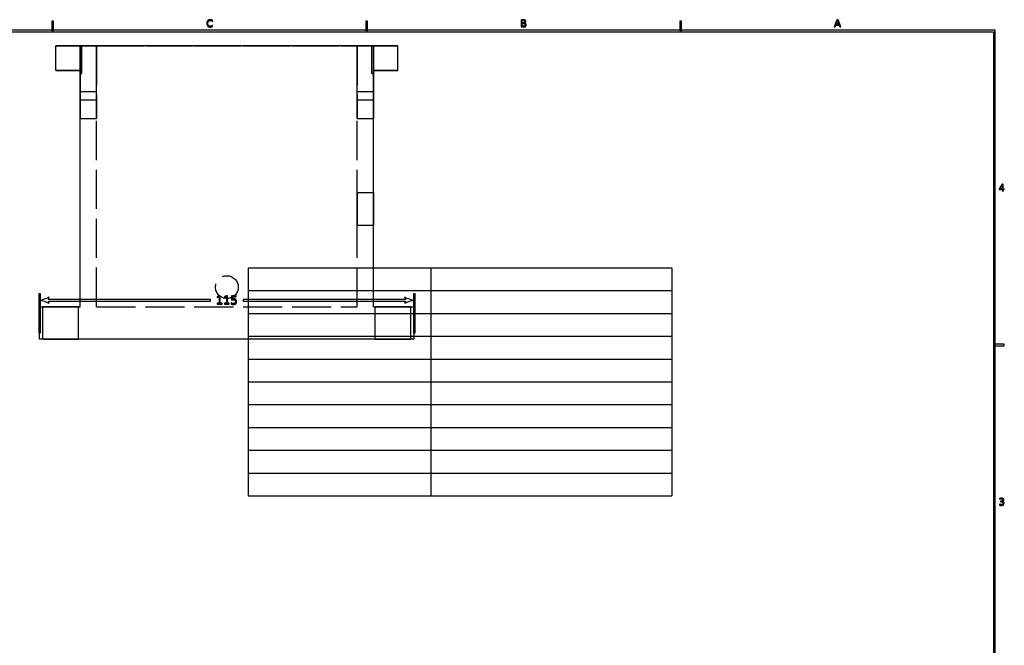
# Model space of a CAD drawing. Header units: millimetres. Extents: x -292 to 292, y -196 to 196.
# Tile 6 of 6: x -10 to 292, y 4 to 196. Entities that reach past the tile are written whole.
import ezdxf

# ---------------------------------------------------------------- set-up
doc = ezdxf.new("R2010")
doc.units = ezdxf.units.MM
doc.linetypes.add('ACAD_ISO02W100', pattern=[15, 12, -3])
doc.layers.add('不可见轮廓', color=7, linetype='ACAD_ISO02W100')
doc.layers.add('可见轮廓', color=7, linetype='Continuous')

msp = doc.modelspace()

# ---------------------------------------------------------------- linework, layer by layer
at = {"layer": '不可见轮廓'}
for p, q in [((0.95, 180.55), (0.95, 188.05)), ((0.95, 188.05), (105.95, 188.05)), ((0.95, 180.55), (0.95, 188.05)), ((0.95, 180.55), (0.95, 188.05)), ((0.95, 180.55), (0.95, 188.05)), ((0.95, 180.55), (0.95, 188.05)), ((0.95, 180.55), (0.95, 188.05)), ((0.95, 180.55), (0.95, 188.05)), ((0.95, 180.55), (0.95, 188.05)), ((0.95, 180.55), (0.95, 188.05)), ((8.45, 188.05), (13.45, 188.05)), ((8.45, 188.05), (13.45, 188.05)), ((8.45, 188.05), (13.45, 188.05)), ((8.45, 188.05), (13.45, 188.05)), ((8.45, 188.05), (13.45, 188.05)), ((8.45, 188.05), (13.45, 188.05)), ((8.45, 180.55), (8.45, 188.05)), ((8.45, 180.55), (8.45, 188.05)), ((8.95, 179.55), (8.95, 188.05)), ((8.95, 179.55), (8.95, 188.05)), ((8.95, 179.55), (8.95, 188.05)), ((13.45, 188.05), (93.45, 188.05)), ((13.45, 108.05), (13.45, 188.05)), ((13.45, 108.05), (13.45, 188.05)), ((13.45, 188.05), (93.45, 188.05)), ((93.45, 188.05), (98.45, 188.05)), ((93.45, 188.05), (98.45, 188.05)), ((93.45, 188.05), (98.45, 188.05)), ((93.45, 188.05), (98.45, 188.05)), ((93.45, 188.05), (98.45, 188.05)), ((93.45, 188.05), (98.45, 188.05)), ((93.45, 108.05), (93.45, 188.05)), ((93.45, 108.05), (93.45, 188.05)), ((97.95, 179.55), (97.95, 188.05)), ((97.95, 179.55), (97.95, 188.05)), ((97.95, 179.55), (97.95, 188.05)), ((98.45, 180.55), (98.45, 188.05)), ((98.45, 180.55), (98.45, 188.05)), ((105.95, 180.55), (105.95, 188.05)), ((105.95, 180.55), (105.95, 188.05)), ((105.95, 180.55), (105.95, 188.05)), ((105.95, 180.55), (105.95, 188.05)), ((105.95, 180.55), (105.95, 188.05)), ((105.95, 180.55), (105.95, 188.05)), ((105.95, 180.55), (105.95, 188.05)), ((105.95, 180.55), (105.95, 188.05)), ((105.95, 180.55), (105.95, 188.05)), ((0.95, 180.55), (8.45, 180.55)), ((8.45, 108.05), (8.45, 180.55)), ((8.45, 179.55), (8.45, 180.55)), ((8.45, 179.55), (8.45, 180.55)), ((8.45, 179.55), (8.45, 180.55)), ((8.45, 179.55), (8.45, 180.55)), ((8.45, 179.55), (8.45, 180.55)), ((8.45, 179.55), (8.45, 180.55)), ((98.45, 108.05), (98.45, 180.55)), ((98.45, 180.55), (105.95, 180.55)), ((98.45, 179.55), (98.45, 180.55)), ((98.45, 179.55), (98.45, 180.55)), ((98.45, 179.55), (98.45, 180.55)), ((98.45, 179.55), (98.45, 180.55)), ((98.45, 179.55), (98.45, 180.55)), ((98.45, 179.55), (98.45, 180.55)), ((8.45, 174.05), (13.45, 174.05)), ((93.45, 174.05), (98.45, 174.05)), ((8.45, 171.55), (13.45, 171.55)), ((93.45, 171.55), (98.45, 171.55)), ((8.45, 165.8), (13.45, 165.8)), ((93.45, 165.8), (98.45, 165.8)), ((93.45, 143.05), (98.45, 143.05)), ((93.45, 133.05), (98.45, 133.05)), ((-4.05, 98.05), (-4.05, 108.05)), ((-4.05, 108.05), (8.45, 108.05)), ((-3.05, 98.05), (-3.05, 108.05)), ((-3.05, 98.05), (-3.05, 108.05)), ((7.95, 98.05), (7.95, 108.05)), ((7.95, 98.05), (7.95, 108.05)), ((13.45, 108.05), (93.45, 108.05)), ((13.45, 108.05), (93.45, 108.05)), ((98.45, 108.05), (110.95, 108.05)), ((98.95, 98.05), (98.95, 108.05)), ((98.95, 98.05), (98.95, 108.05)), ((109.95, 98.05), (109.95, 108.05)), ((109.95, 98.05), (109.95, 108.05)), ((110.95, 98.05), (110.95, 108.05)), ((110.95, 98.05), (-4.05, 98.05))]:
    msp.add_line(p, q, dxfattribs=at)
msp.add_circle((53.45, 114.05), 3.5, dxfattribs=at)
msp.add_circle((53.45, 114.05), 3.5, dxfattribs=at)
for points, degree in [([(8.45, 188.05), (8.1, 188.05), (7.67, 188.05), (7.16, 188.05), (6.6, 188.05), (5.99, 188.05), (5.36, 188.05), (4.7, 188.05), (4.05, 188.05), (3.41, 188.05), (2.8, 188.05), (2.24, 188.05), (1.74, 188.05), (1.31, 188.05), (0.95, 188.05)], 1), ([(0.95, 188.05), (1.4, 188.05), (1.96, 188.05), (2.62, 188.05), (3.35, 188.05), (4.14, 188.05), (4.94, 188.05), (5.73, 188.05), (6.49, 188.05), (7.19, 188.05), (7.79, 188.05), (8.29, 188.05), (8.65, 188.05), (8.88, 188.05), (8.95, 188.05)], 1), ([(8.95, 188.05), (8.88, 188.05), (8.65, 188.05), (8.29, 188.05), (7.79, 188.05), (7.19, 188.05), (6.49, 188.05), (5.73, 188.05), (4.94, 188.05), (4.14, 188.05), (3.35, 188.05), (2.62, 188.05), (1.96, 188.05), (1.4, 188.05), (0.95, 188.05)], 1), ([(0.95, 188.05), (1.4, 188.05), (1.96, 188.05), (2.62, 188.05), (3.35, 188.05), (4.14, 188.05), (4.94, 188.05), (5.73, 188.05), (6.49, 188.05), (7.19, 188.05), (7.79, 188.05), (8.29, 188.05), (8.65, 188.05), (8.88, 188.05), (8.95, 188.05)], 1), ([(8.95, 188.05), (8.88, 188.05), (8.65, 188.05), (8.29, 188.05), (7.79, 188.05), (7.19, 188.05), (6.49, 188.05), (5.73, 188.05), (4.94, 188.05), (4.14, 188.05), (3.35, 188.05), (2.62, 188.05), (1.96, 188.05), (1.4, 188.05), (0.95, 188.05)], 1), ([(0.95, 188.05), (1.4, 188.05), (1.96, 188.05), (2.62, 188.05), (3.35, 188.05), (4.14, 188.05), (4.94, 188.05), (5.73, 188.05), (6.49, 188.05), (7.19, 188.05), (7.79, 188.05), (8.29, 188.05), (8.65, 188.05), (8.88, 188.05), (8.95, 188.05)], 1), ([(8.95, 188.05), (8.88, 188.05), (8.65, 188.05), (8.29, 188.05), (7.79, 188.05), (7.19, 188.05), (6.49, 188.05), (5.73, 188.05), (4.94, 188.05), (4.14, 188.05), (3.35, 188.05), (2.62, 188.05), (1.96, 188.05), (1.4, 188.05), (0.95, 188.05)], 1), ([(8.45, 188.05), (8.1, 188.05), (7.67, 188.05), (7.16, 188.05), (6.6, 188.05), (5.99, 188.05), (5.36, 188.05), (4.7, 188.05), (4.05, 188.05), (3.41, 188.05), (2.8, 188.05), (2.24, 188.05), (1.74, 188.05), (1.31, 188.05), (0.95, 188.05)], 1), ([(8.45, 188.05), (8.45, 185.5), (8.45, 182.95), (8.45, 180.55)], 3), ([(8.45, 180.55), (8.45, 182.95), (8.45, 185.5), (8.45, 188.05)], 3), ([(13.45, 188.05), (13.45, 185.56), (13.45, 183.1), (13.45, 180.7), (13.45, 178.4), (13.45, 176.21), (13.45, 174.18), (13.45, 172.32), (13.45, 170.66), (13.45, 169.21), (13.45, 168), (13.45, 167.05), (13.45, 166.36), (13.45, 165.94), (13.45, 165.8)], 1), ([(13.45, 165.8), (13.45, 165.94), (13.45, 166.36), (13.45, 167.05), (13.45, 168), (13.45, 169.21), (13.45, 170.66), (13.45, 172.32), (13.45, 174.18), (13.45, 176.21), (13.45, 178.4), (13.45, 180.7), (13.45, 183.1), (13.45, 185.56), (13.45, 188.05)], 1), ([(13.45, 188.05), (13.45, 186.2), (13.45, 184.38), (13.45, 182.6), (13.45, 180.89), (13.45, 179.27), (13.45, 177.76), (13.45, 176.38), (13.45, 175.15), (13.45, 174.08), (13.45, 173.19), (13.45, 172.48), (13.45, 171.96), (13.45, 171.65), (13.45, 171.55)], 1), ([(13.45, 171.55), (13.45, 171.65), (13.45, 171.96), (13.45, 172.48), (13.45, 173.19), (13.45, 174.08), (13.45, 175.15), (13.45, 176.38), (13.45, 177.76), (13.45, 179.27), (13.45, 180.89), (13.45, 182.6), (13.45, 184.38), (13.45, 186.2), (13.45, 188.05)], 1), ([(13.45, 188.05), (13.45, 186.48), (13.45, 184.94), (13.45, 183.43), (13.45, 181.98), (13.45, 180.6), (13.45, 179.32), (13.45, 178.15), (13.45, 177.11), (13.45, 176.2), (13.45, 175.44), (13.45, 174.84), (13.45, 174.4), (13.45, 174.14), (13.45, 174.05)], 1), ([(13.45, 174.05), (13.45, 174.14), (13.45, 174.4), (13.45, 174.84), (13.45, 175.44), (13.45, 176.2), (13.45, 177.11), (13.45, 178.15), (13.45, 179.32), (13.45, 180.6), (13.45, 181.98), (13.45, 183.43), (13.45, 184.94), (13.45, 186.48), (13.45, 188.05)], 1), ([(93.45, 188.05), (93.45, 186.48), (93.45, 184.94), (93.45, 183.43), (93.45, 181.98), (93.45, 180.6), (93.45, 179.32), (93.45, 178.15), (93.45, 177.11), (93.45, 176.2), (93.45, 175.44), (93.45, 174.84), (93.45, 174.4), (93.45, 174.14), (93.45, 174.05)], 1), ([(93.45, 174.05), (93.45, 174.14), (93.45, 174.4), (93.45, 174.84), (93.45, 175.44), (93.45, 176.2), (93.45, 177.11), (93.45, 178.15), (93.45, 179.32), (93.45, 180.6), (93.45, 181.98), (93.45, 183.43), (93.45, 184.94), (93.45, 186.48), (93.45, 188.05)], 1), ([(93.45, 188.05), (93.45, 185.56), (93.45, 183.1), (93.45, 180.7), (93.45, 178.4), (93.45, 176.21), (93.45, 174.18), (93.45, 172.32), (93.45, 170.66), (93.45, 169.21), (93.45, 168), (93.45, 167.05), (93.45, 166.36), (93.45, 165.94), (93.45, 165.8)], 1), ([(93.45, 165.8), (93.45, 165.94), (93.45, 166.36), (93.45, 167.05), (93.45, 168), (93.45, 169.21), (93.45, 170.66), (93.45, 172.32), (93.45, 174.18), (93.45, 176.21), (93.45, 178.4), (93.45, 180.7), (93.45, 183.1), (93.45, 185.56), (93.45, 188.05)], 1), ([(93.45, 188.05), (93.45, 186.2), (93.45, 184.38), (93.45, 182.6), (93.45, 180.89), (93.45, 179.27), (93.45, 177.76), (93.45, 176.38), (93.45, 175.15), (93.45, 174.08), (93.45, 173.19), (93.45, 172.48), (93.45, 171.96), (93.45, 171.65), (93.45, 171.55)], 1), ([(93.45, 171.55), (93.45, 171.65), (93.45, 171.96), (93.45, 172.48), (93.45, 173.19), (93.45, 174.08), (93.45, 175.15), (93.45, 176.38), (93.45, 177.76), (93.45, 179.27), (93.45, 180.89), (93.45, 182.6), (93.45, 184.38), (93.45, 186.2), (93.45, 188.05)], 1), ([(105.95, 188.05), (105.51, 188.05), (104.95, 188.05), (104.29, 188.05), (103.55, 188.05), (102.77, 188.05), (101.97, 188.05), (101.17, 188.05), (100.41, 188.05), (99.72, 188.05), (99.12, 188.05), (98.62, 188.05), (98.25, 188.05), (98.03, 188.05), (97.95, 188.05)], 1), ([(97.95, 188.05), (98.03, 188.05), (98.25, 188.05), (98.62, 188.05), (99.12, 188.05), (99.72, 188.05), (100.41, 188.05), (101.17, 188.05), (101.97, 188.05), (102.77, 188.05), (103.55, 188.05), (104.29, 188.05), (104.95, 188.05), (105.51, 188.05), (105.95, 188.05)], 1), ([(105.95, 188.05), (105.51, 188.05), (104.95, 188.05), (104.29, 188.05), (103.55, 188.05), (102.77, 188.05), (101.97, 188.05), (101.17, 188.05), (100.41, 188.05), (99.72, 188.05), (99.12, 188.05), (98.62, 188.05), (98.25, 188.05), (98.03, 188.05), (97.95, 188.05)], 1), ([(97.95, 188.05), (98.03, 188.05), (98.25, 188.05), (98.62, 188.05), (99.12, 188.05), (99.72, 188.05), (100.41, 188.05), (101.17, 188.05), (101.97, 188.05), (102.77, 188.05), (103.55, 188.05), (104.29, 188.05), (104.95, 188.05), (105.51, 188.05), (105.95, 188.05)], 1), ([(105.95, 188.05), (105.51, 188.05), (104.95, 188.05), (104.29, 188.05), (103.55, 188.05), (102.77, 188.05), (101.97, 188.05), (101.17, 188.05), (100.41, 188.05), (99.72, 188.05), (99.12, 188.05), (98.62, 188.05), (98.25, 188.05), (98.03, 188.05), (97.95, 188.05)], 1), ([(97.95, 188.05), (98.03, 188.05), (98.25, 188.05), (98.62, 188.05), (99.12, 188.05), (99.72, 188.05), (100.41, 188.05), (101.17, 188.05), (101.97, 188.05), (102.77, 188.05), (103.55, 188.05), (104.29, 188.05), (104.95, 188.05), (105.51, 188.05), (105.95, 188.05)], 1), ([(105.95, 188.05), (105.6, 188.05), (105.17, 188.05), (104.66, 188.05), (104.1, 188.05), (103.49, 188.05), (102.86, 188.05), (102.2, 188.05), (101.55, 188.05), (100.91, 188.05), (100.3, 188.05), (99.74, 188.05), (99.24, 188.05), (98.81, 188.05), (98.45, 188.05)], 1), ([(98.45, 188.05), (98.45, 185.5), (98.45, 182.95), (98.45, 180.55)], 3), ([(98.45, 180.55), (98.45, 182.95), (98.45, 185.5), (98.45, 188.05)], 3), ([(105.95, 188.05), (105.6, 188.05), (105.17, 188.05), (104.66, 188.05), (104.1, 188.05), (103.49, 188.05), (102.86, 188.05), (102.2, 188.05), (101.55, 188.05), (100.91, 188.05), (100.3, 188.05), (99.74, 188.05), (99.24, 188.05), (98.81, 188.05), (98.45, 188.05)], 1), ([(8.45, 180.55), (8.1, 180.55), (7.67, 180.55), (7.16, 180.55), (6.6, 180.55), (5.99, 180.55), (5.36, 180.55), (4.7, 180.55), (4.05, 180.55), (3.41, 180.55), (2.8, 180.55), (2.24, 180.55), (1.74, 180.55), (1.31, 180.55), (0.95, 180.55)], 1), ([(0.95, 180.55), (1.31, 180.55), (1.74, 180.55), (2.24, 180.55), (2.8, 180.55), (3.41, 180.55), (4.05, 180.55), (4.7, 180.55), (5.36, 180.55), (5.99, 180.55), (6.6, 180.55), (7.16, 180.55), (7.67, 180.55), (8.1, 180.55), (8.45, 180.55)], 1), ([(8.45, 180.55), (8.1, 180.55), (7.67, 180.55), (7.16, 180.55), (6.6, 180.55), (5.99, 180.55), (5.36, 180.55), (4.7, 180.55), (4.05, 180.55), (3.41, 180.55), (2.8, 180.55), (2.24, 180.55), (1.74, 180.55), (1.31, 180.55), (0.95, 180.55)], 1), ([(0.95, 180.55), (1.31, 180.55), (1.74, 180.55), (2.24, 180.55), (2.8, 180.55), (3.41, 180.55), (4.05, 180.55), (4.7, 180.55), (5.36, 180.55), (5.99, 180.55), (6.6, 180.55), (7.16, 180.55), (7.67, 180.55), (8.1, 180.55), (8.45, 180.55)], 1), ([(8.45, 180.55), (8.1, 180.55), (7.67, 180.55), (7.16, 180.55), (6.6, 180.55), (5.99, 180.55), (5.36, 180.55), (4.7, 180.55), (4.05, 180.55), (3.41, 180.55), (2.8, 180.55), (2.24, 180.55), (1.74, 180.55), (1.31, 180.55), (0.95, 180.55)], 1), ([(0.95, 180.55), (1.31, 180.55), (1.74, 180.55), (2.24, 180.55), (2.8, 180.55), (3.41, 180.55), (4.05, 180.55), (4.7, 180.55), (5.36, 180.55), (5.99, 180.55), (6.6, 180.55), (7.16, 180.55), (7.67, 180.55), (8.1, 180.55), (8.45, 180.55)], 1), ([(8.45, 180.55), (8.1, 180.55), (7.67, 180.55), (7.16, 180.55), (6.6, 180.55), (5.99, 180.55), (5.36, 180.55), (4.7, 180.55), (4.05, 180.55), (3.41, 180.55), (2.8, 180.55), (2.24, 180.55), (1.74, 180.55), (1.31, 180.55), (0.95, 180.55)], 1), ([(8.45, 180.55), (8.1, 180.55), (7.67, 180.55), (7.16, 180.55), (6.6, 180.55), (5.99, 180.55), (5.36, 180.55), (4.7, 180.55), (4.05, 180.55), (3.41, 180.55), (2.8, 180.55), (2.24, 180.55), (1.74, 180.55), (1.31, 180.55), (0.95, 180.55)], 1), ([(8.45, 180.55), (8.45, 180.05), (8.45, 179.55)], 2), ([(8.45, 165.8), (8.45, 165.89), (8.45, 166.14), (8.45, 166.57), (8.45, 167.15), (8.45, 167.9), (8.45, 168.81), (8.45, 169.86), (8.45, 171.05), (8.45, 172.37), (8.45, 173.81), (8.45, 175.36), (8.45, 177.01), (8.45, 178.75), (8.45, 180.55)], 1), ([(8.45, 180.55), (8.45, 179.42), (8.45, 178.35), (8.45, 177.33), (8.45, 176.38), (8.45, 175.5), (8.45, 174.7), (8.45, 173.98), (8.45, 173.35), (8.45, 172.81), (8.45, 172.36), (8.45, 172.01), (8.45, 171.75), (8.45, 171.6), (8.45, 171.55)], 1), ([(8.45, 171.55), (8.45, 171.6), (8.45, 171.75), (8.45, 172.01), (8.45, 172.36), (8.45, 172.81), (8.45, 173.35), (8.45, 173.98), (8.45, 174.7), (8.45, 175.5), (8.45, 176.38), (8.45, 177.33), (8.45, 178.35), (8.45, 179.42), (8.45, 180.55)], 1), ([(8.45, 180.55), (8.45, 179.72), (8.45, 178.94), (8.45, 178.2), (8.45, 177.51), (8.45, 176.88), (8.45, 176.3), (8.45, 175.78), (8.45, 175.33), (8.45, 174.94), (8.45, 174.62), (8.45, 174.37), (8.45, 174.2), (8.45, 174.09), (8.45, 174.05)], 1), ([(8.45, 174.05), (8.45, 174.09), (8.45, 174.2), (8.45, 174.37), (8.45, 174.62), (8.45, 174.94), (8.45, 175.33), (8.45, 175.78), (8.45, 176.3), (8.45, 176.88), (8.45, 177.51), (8.45, 178.2), (8.45, 178.94), (8.45, 179.72), (8.45, 180.55)], 1), ([(8.45, 179.55), (8.78, 179.55), (8.95, 179.55), (8.95, 179.55)], 3), ([(8.95, 179.55), (8.95, 179.55), (8.78, 179.55), (8.45, 179.55)], 3), ([(8.45, 179.55), (8.78, 179.55), (8.95, 179.55), (8.95, 179.55)], 3), ([(8.95, 179.55), (8.95, 179.55), (8.78, 179.55), (8.45, 179.55)], 3), ([(8.45, 179.55), (8.78, 179.55), (8.95, 179.55), (8.95, 179.55)], 3), ([(8.95, 179.55), (8.95, 179.55), (8.78, 179.55), (8.45, 179.55)], 3), ([(98.45, 179.55), (98.13, 179.55), (97.95, 179.55), (97.95, 179.55)], 3), ([(97.95, 179.55), (97.95, 179.55), (98.13, 179.55), (98.45, 179.55)], 3), ([(98.45, 179.55), (98.13, 179.55), (97.95, 179.55), (97.95, 179.55)], 3), ([(97.95, 179.55), (97.95, 179.55), (98.13, 179.55), (98.45, 179.55)], 3), ([(98.45, 179.55), (98.13, 179.55), (97.95, 179.55), (97.95, 179.55)], 3), ([(97.95, 179.55), (97.95, 179.55), (98.13, 179.55), (98.45, 179.55)], 3), ([(98.45, 180.55), (98.45, 179.72), (98.45, 178.94), (98.45, 178.2), (98.45, 177.51), (98.45, 176.88), (98.45, 176.3), (98.45, 175.78), (98.45, 175.33), (98.45, 174.94), (98.45, 174.62), (98.45, 174.37), (98.45, 174.2), (98.45, 174.09), (98.45, 174.05)], 1), ([(98.45, 174.05), (98.45, 174.09), (98.45, 174.2), (98.45, 174.37), (98.45, 174.62), (98.45, 174.94), (98.45, 175.33), (98.45, 175.78), (98.45, 176.3), (98.45, 176.88), (98.45, 177.51), (98.45, 178.2), (98.45, 178.94), (98.45, 179.72), (98.45, 180.55)], 1), ([(98.45, 180.55), (98.45, 180.05), (98.45, 179.55)], 2), ([(98.45, 165.8), (98.45, 165.89), (98.45, 166.14), (98.45, 166.57), (98.45, 167.15), (98.45, 167.9), (98.45, 168.81), (98.45, 169.86), (98.45, 171.05), (98.45, 172.37), (98.45, 173.81), (98.45, 175.36), (98.45, 177.01), (98.45, 178.75), (98.45, 180.55)], 1), ([(98.45, 180.55), (98.45, 179.42), (98.45, 178.35), (98.45, 177.33), (98.45, 176.38), (98.45, 175.5), (98.45, 174.7), (98.45, 173.98), (98.45, 173.35), (98.45, 172.81), (98.45, 172.36), (98.45, 172.01), (98.45, 171.75), (98.45, 171.6), (98.45, 171.55)], 1), ([(98.45, 171.55), (98.45, 171.6), (98.45, 171.75), (98.45, 172.01), (98.45, 172.36), (98.45, 172.81), (98.45, 173.35), (98.45, 173.98), (98.45, 174.7), (98.45, 175.5), (98.45, 176.38), (98.45, 177.33), (98.45, 178.35), (98.45, 179.42), (98.45, 180.55)], 1), ([(105.95, 180.55), (105.6, 180.55), (105.17, 180.55), (104.66, 180.55), (104.1, 180.55), (103.49, 180.55), (102.86, 180.55), (102.2, 180.55), (101.55, 180.55), (100.91, 180.55), (100.3, 180.55), (99.74, 180.55), (99.24, 180.55), (98.81, 180.55), (98.45, 180.55)], 1), ([(98.45, 180.55), (98.81, 180.55), (99.24, 180.55), (99.74, 180.55), (100.3, 180.55), (100.91, 180.55), (101.55, 180.55), (102.2, 180.55), (102.86, 180.55), (103.49, 180.55), (104.1, 180.55), (104.66, 180.55), (105.17, 180.55), (105.6, 180.55), (105.95, 180.55)], 1), ([(105.95, 180.55), (105.6, 180.55), (105.17, 180.55), (104.66, 180.55), (104.1, 180.55), (103.49, 180.55), (102.86, 180.55), (102.2, 180.55), (101.55, 180.55), (100.91, 180.55), (100.3, 180.55), (99.74, 180.55), (99.24, 180.55), (98.81, 180.55), (98.45, 180.55)], 1), ([(105.95, 180.55), (105.6, 180.55), (105.17, 180.55), (104.66, 180.55), (104.1, 180.55), (103.49, 180.55), (102.86, 180.55), (102.2, 180.55), (101.55, 180.55), (100.91, 180.55), (100.3, 180.55), (99.74, 180.55), (99.24, 180.55), (98.81, 180.55), (98.45, 180.55)], 1), ([(98.45, 180.55), (98.81, 180.55), (99.24, 180.55), (99.74, 180.55), (100.3, 180.55), (100.91, 180.55), (101.55, 180.55), (102.2, 180.55), (102.86, 180.55), (103.49, 180.55), (104.1, 180.55), (104.66, 180.55), (105.17, 180.55), (105.6, 180.55), (105.95, 180.55)], 1), ([(98.45, 180.55), (98.81, 180.55), (99.24, 180.55), (99.74, 180.55), (100.3, 180.55), (100.91, 180.55), (101.55, 180.55), (102.2, 180.55), (102.86, 180.55), (103.49, 180.55), (104.1, 180.55), (104.66, 180.55), (105.17, 180.55), (105.6, 180.55), (105.95, 180.55)], 1), ([(98.45, 180.55), (98.81, 180.55), (99.24, 180.55), (99.74, 180.55), (100.3, 180.55), (100.91, 180.55), (101.55, 180.55), (102.2, 180.55), (102.86, 180.55), (103.49, 180.55), (104.1, 180.55), (104.66, 180.55), (105.17, 180.55), (105.6, 180.55), (105.95, 180.55)], 1), ([(105.95, 180.55), (105.6, 180.55), (105.17, 180.55), (104.66, 180.55), (104.1, 180.55), (103.49, 180.55), (102.86, 180.55), (102.2, 180.55), (101.55, 180.55), (100.91, 180.55), (100.3, 180.55), (99.74, 180.55), (99.24, 180.55), (98.81, 180.55), (98.45, 180.55)], 1), ([(93.45, 133.05), (93.45, 133.18), (93.45, 133.55), (93.45, 134.14), (93.45, 134.93), (93.45, 135.88), (93.45, 136.94), (93.45, 138.05), (93.45, 139.16), (93.45, 140.22), (93.45, 141.17), (93.45, 141.96), (93.45, 142.56), (93.45, 142.93), (93.45, 143.05)], 1), ([(98.45, 133.05), (98.45, 133.18), (98.45, 133.55), (98.45, 134.14), (98.45, 134.93), (98.45, 135.88), (98.45, 136.94), (98.45, 138.05), (98.45, 139.16), (98.45, 140.22), (98.45, 141.17), (98.45, 141.96), (98.45, 142.56), (98.45, 142.93), (98.45, 143.05)], 1), ([(93.45, 138.05), (93.45, 137.49), (93.45, 136.94), (93.45, 136.4), (93.45, 135.88), (93.45, 135.39), (93.45, 134.93), (93.45, 134.52), (93.45, 134.14), (93.45, 133.82), (93.45, 133.55), (93.45, 133.33), (93.45, 133.18), (93.45, 133.08), (93.45, 133.05)], 1), ([(98.45, 138.05), (98.45, 137.49), (98.45, 136.94), (98.45, 136.4), (98.45, 135.88), (98.45, 135.39), (98.45, 134.93), (98.45, 134.52), (98.45, 134.14), (98.45, 133.82), (98.45, 133.55), (98.45, 133.33), (98.45, 133.18), (98.45, 133.08), (98.45, 133.05)], 1), ([(7.95, 108.05), (7.82, 108.05), (7.41, 108.05), (6.75, 108.05), (5.88, 108.05), (4.84, 108.05), (3.68, 108.05), (2.45, 108.05), (1.23, 108.05), (0.07, 108.05), (-0.98, 108.05), (-1.85, 108.05), (-2.5, 108.05), (-2.91, 108.05), (-3.05, 108.05)], 1), ([(7.95, 108.05), (7.82, 108.05), (7.41, 108.05), (6.75, 108.05), (5.88, 108.05), (4.84, 108.05), (3.68, 108.05), (2.45, 108.05), (1.23, 108.05), (0.07, 108.05), (-0.98, 108.05), (-1.85, 108.05), (-2.5, 108.05), (-2.91, 108.05), (-3.05, 108.05)], 1), ([(2.45, 108.05), (3.07, 108.05), (3.68, 108.05), (4.27, 108.05), (4.84, 108.05), (5.38, 108.05), (5.88, 108.05), (6.34, 108.05), (6.75, 108.05), (7.11, 108.05), (7.41, 108.05), (7.64, 108.05), (7.82, 108.05), (7.92, 108.05), (7.95, 108.05)], 1), ([(2.45, 108.05), (3.07, 108.05), (3.68, 108.05), (4.27, 108.05), (4.84, 108.05), (5.38, 108.05), (5.88, 108.05), (6.34, 108.05), (6.75, 108.05), (7.11, 108.05), (7.41, 108.05), (7.64, 108.05), (7.82, 108.05), (7.92, 108.05), (7.95, 108.05)], 1), ([(109.95, 108.05), (109.82, 108.05), (109.41, 108.05), (108.75, 108.05), (107.88, 108.05), (106.84, 108.05), (105.68, 108.05), (104.45, 108.05), (103.23, 108.05), (102.07, 108.05), (101.02, 108.05), (100.15, 108.05), (99.5, 108.05), (99.09, 108.05), (98.95, 108.05)], 1), ([(109.95, 108.05), (109.82, 108.05), (109.41, 108.05), (108.75, 108.05), (107.88, 108.05), (106.84, 108.05), (105.68, 108.05), (104.45, 108.05), (103.23, 108.05), (102.07, 108.05), (101.02, 108.05), (100.15, 108.05), (99.5, 108.05), (99.09, 108.05), (98.95, 108.05)], 1), ([(104.45, 108.05), (105.07, 108.05), (105.68, 108.05), (106.27, 108.05), (106.84, 108.05), (107.38, 108.05), (107.88, 108.05), (108.34, 108.05), (108.75, 108.05), (109.11, 108.05), (109.41, 108.05), (109.64, 108.05), (109.82, 108.05), (109.92, 108.05), (109.95, 108.05)], 1), ([(104.45, 108.05), (105.07, 108.05), (105.68, 108.05), (106.27, 108.05), (106.84, 108.05), (107.38, 108.05), (107.88, 108.05), (108.34, 108.05), (108.75, 108.05), (109.11, 108.05), (109.41, 108.05), (109.64, 108.05), (109.82, 108.05), (109.92, 108.05), (109.95, 108.05)], 1), ([(7.95, 98.05), (7.82, 98.05), (7.41, 98.05), (6.75, 98.05), (5.88, 98.05), (4.84, 98.05), (3.68, 98.05), (2.45, 98.05), (1.23, 98.05), (0.07, 98.05), (-0.98, 98.05), (-1.85, 98.05), (-2.5, 98.05), (-2.91, 98.05), (-3.05, 98.05)], 1), ([(7.95, 98.05), (7.82, 98.05), (7.41, 98.05), (6.75, 98.05), (5.88, 98.05), (4.84, 98.05), (3.68, 98.05), (2.45, 98.05), (1.23, 98.05), (0.07, 98.05), (-0.98, 98.05), (-1.85, 98.05), (-2.5, 98.05), (-2.91, 98.05), (-3.05, 98.05)], 1), ([(2.45, 98.05), (3.07, 98.05), (3.68, 98.05), (4.27, 98.05), (4.84, 98.05), (5.38, 98.05), (5.88, 98.05), (6.34, 98.05), (6.75, 98.05), (7.11, 98.05), (7.41, 98.05), (7.64, 98.05), (7.82, 98.05), (7.92, 98.05), (7.95, 98.05)], 1), ([(2.45, 98.05), (3.07, 98.05), (3.68, 98.05), (4.27, 98.05), (4.84, 98.05), (5.38, 98.05), (5.88, 98.05), (6.34, 98.05), (6.75, 98.05), (7.11, 98.05), (7.41, 98.05), (7.64, 98.05), (7.82, 98.05), (7.92, 98.05), (7.95, 98.05)], 1), ([(109.95, 98.05), (109.82, 98.05), (109.41, 98.05), (108.75, 98.05), (107.88, 98.05), (106.84, 98.05), (105.68, 98.05), (104.45, 98.05), (103.23, 98.05), (102.07, 98.05), (101.02, 98.05), (100.15, 98.05), (99.5, 98.05), (99.09, 98.05), (98.95, 98.05)], 1), ([(109.95, 98.05), (109.82, 98.05), (109.41, 98.05), (108.75, 98.05), (107.88, 98.05), (106.84, 98.05), (105.68, 98.05), (104.45, 98.05), (103.23, 98.05), (102.07, 98.05), (101.02, 98.05), (100.15, 98.05), (99.5, 98.05), (99.09, 98.05), (98.95, 98.05)], 1), ([(104.45, 98.05), (105.07, 98.05), (105.68, 98.05), (106.27, 98.05), (106.84, 98.05), (107.38, 98.05), (107.88, 98.05), (108.34, 98.05), (108.75, 98.05), (109.11, 98.05), (109.41, 98.05), (109.64, 98.05), (109.82, 98.05), (109.92, 98.05), (109.95, 98.05)], 1), ([(104.45, 98.05), (105.07, 98.05), (105.68, 98.05), (106.27, 98.05), (106.84, 98.05), (107.38, 98.05), (107.88, 98.05), (108.34, 98.05), (108.75, 98.05), (109.11, 98.05), (109.41, 98.05), (109.64, 98.05), (109.82, 98.05), (109.92, 98.05), (109.95, 98.05)], 1)]:
    msp.add_open_spline(points, degree=degree, dxfattribs=at)
for points, degree, knots in [([(8.45, 188.05), (8.45, 186.75), (8.45, 185.46), (8.45, 184.19), (8.45, 183.65), (8.45, 183.12), (8.45, 182.59), (8.45, 182.25), (8.45, 181.9), (8.45, 181.56), (8.45, 181.22), (8.45, 180.88), (8.45, 180.55)], 3, [0, 0, 0, 0, 0.2359309, 0.2359309, 0.2359309, 0.3370442, 0.3370442, 0.3370442, 0.404453, 0.404453, 0.404453, 0.4718618, 0.4718618, 0.4718618, 0.4718618]), ([(8.45, 180.55), (8.45, 180.88), (8.45, 181.22), (8.45, 181.56), (8.45, 181.9), (8.45, 182.25), (8.45, 182.59), (8.45, 183.12), (8.45, 183.65), (8.45, 184.19), (8.45, 185.46), (8.45, 186.75), (8.45, 188.05)], 3, [0, 0, 0, 0, 0.142857, 0.142857, 0.142857, 0.285714, 0.285714, 0.285714, 0.5, 0.5, 0.5, 1, 1, 1, 1]), ([(8.45, 188.05), (8.45, 186.73), (8.45, 185.41), (8.45, 184.15), (8.45, 183.79), (8.45, 183.43), (8.45, 183.07), (8.45, 182.9), (8.45, 182.72), (8.45, 182.55), (8.45, 182.38), (8.45, 182.21), (8.45, 182.03), (8.45, 181.87), (8.45, 181.7), (8.45, 181.53), (8.45, 181.36), (8.45, 181.2), (8.45, 181.03), (8.45, 180.87), (8.45, 180.71), (8.45, 180.55)], 3, [0, 0, 0, 0, 0.2826767, 0.2826767, 0.2826767, 0.3634415, 0.3634415, 0.3634415, 0.4038239, 0.4038239, 0.4038239, 0.4442063, 0.4442063, 0.4442063, 0.4845887, 0.4845887, 0.4845887, 0.524971, 0.524971, 0.524971, 0.5653534, 0.5653534, 0.5653534, 0.5653534]), ([(8.45, 180.55), (8.45, 180.71), (8.45, 180.87), (8.45, 181.03), (8.45, 181.2), (8.45, 181.36), (8.45, 181.53), (8.45, 181.7), (8.45, 181.87), (8.45, 182.03), (8.45, 182.21), (8.45, 182.38), (8.45, 182.55), (8.45, 182.72), (8.45, 182.9), (8.45, 183.07), (8.45, 183.25), (8.45, 183.43), (8.45, 183.61), (8.45, 183.79), (8.45, 183.97), (8.45, 184.15), (8.45, 185.41), (8.45, 186.73), (8.45, 188.05)], 3, [0, 0, 0, 0, 0.071429, 0.071429, 0.071429, 0.142857, 0.142857, 0.142857, 0.214286, 0.214286, 0.214286, 0.285714, 0.285714, 0.285714, 0.357143, 0.357143, 0.357143, 0.428571, 0.428571, 0.428571, 0.5, 0.5, 0.5, 1, 1, 1, 1]), ([(98.45, 188.05), (98.45, 186.73), (98.45, 185.41), (98.45, 184.15), (98.45, 183.79), (98.45, 183.43), (98.45, 183.07), (98.45, 182.9), (98.45, 182.72), (98.45, 182.55), (98.45, 182.38), (98.45, 182.21), (98.45, 182.03), (98.45, 181.87), (98.45, 181.7), (98.45, 181.53), (98.45, 181.36), (98.45, 181.2), (98.45, 181.03), (98.45, 180.87), (98.45, 180.71), (98.45, 180.55)], 3, [0, 0, 0, 0, 0.2826767, 0.2826767, 0.2826767, 0.3634415, 0.3634415, 0.3634415, 0.4038239, 0.4038239, 0.4038239, 0.4442063, 0.4442063, 0.4442063, 0.4845887, 0.4845887, 0.4845887, 0.524971, 0.524971, 0.524971, 0.5653534, 0.5653534, 0.5653534, 0.5653534]), ([(98.45, 180.55), (98.45, 180.71), (98.45, 180.87), (98.45, 181.03), (98.45, 181.2), (98.45, 181.36), (98.45, 181.53), (98.45, 181.7), (98.45, 181.87), (98.45, 182.03), (98.45, 182.21), (98.45, 182.38), (98.45, 182.55), (98.45, 182.72), (98.45, 182.9), (98.45, 183.07), (98.45, 183.25), (98.45, 183.43), (98.45, 183.61), (98.45, 183.79), (98.45, 183.97), (98.45, 184.15), (98.45, 185.41), (98.45, 186.73), (98.45, 188.05)], 3, [0, 0, 0, 0, 0.071429, 0.071429, 0.071429, 0.142857, 0.142857, 0.142857, 0.214286, 0.214286, 0.214286, 0.285714, 0.285714, 0.285714, 0.357143, 0.357143, 0.357143, 0.428571, 0.428571, 0.428571, 0.5, 0.5, 0.5, 1, 1, 1, 1]), ([(98.45, 188.05), (98.45, 186.75), (98.45, 185.46), (98.45, 184.19), (98.45, 183.65), (98.45, 183.12), (98.45, 182.59), (98.45, 182.25), (98.45, 181.9), (98.45, 181.56), (98.45, 181.22), (98.45, 180.88), (98.45, 180.55)], 3, [0, 0, 0, 0, 0.2359309, 0.2359309, 0.2359309, 0.3370442, 0.3370442, 0.3370442, 0.404453, 0.404453, 0.404453, 0.4718618, 0.4718618, 0.4718618, 0.4718618]), ([(98.45, 180.55), (98.45, 180.88), (98.45, 181.22), (98.45, 181.56), (98.45, 181.9), (98.45, 182.25), (98.45, 182.59), (98.45, 183.12), (98.45, 183.65), (98.45, 184.19), (98.45, 185.46), (98.45, 186.75), (98.45, 188.05)], 3, [0, 0, 0, 0, 0.142857, 0.142857, 0.142857, 0.285714, 0.285714, 0.285714, 0.5, 0.5, 0.5, 1, 1, 1, 1]), ([(93.45, 143.05), (93.45, 143.04), (93.45, 143.02), (93.45, 142.97), (93.45, 142.93), (93.45, 142.85), (93.45, 142.77), (93.45, 142.66), (93.45, 142.56), (93.45, 142.42), (93.45, 142.28), (93.45, 142.12), (93.45, 141.96), (93.45, 141.77), (93.45, 141.59), (93.45, 141.38), (93.45, 141.17), (93.45, 140.94), (93.45, 140.71), (93.45, 140.47), (93.45, 140.22), (93.45, 139.96), (93.45, 139.7), (93.45, 139.43), (93.45, 139.16), (93.45, 138.61), (93.45, 138.05)], 2, [0, 0, 0, 0.071429, 0.071429, 0.142857, 0.142857, 0.214286, 0.214286, 0.285714, 0.285714, 0.357143, 0.357143, 0.428571, 0.428571, 0.5, 0.5, 0.571429, 0.571429, 0.642857, 0.642857, 0.714286, 0.714286, 0.785714, 0.785714, 0.857143, 0.857143, 1, 1, 1]), ([(98.45, 143.05), (98.45, 143.04), (98.45, 143.02), (98.45, 142.97), (98.45, 142.93), (98.45, 142.85), (98.45, 142.77), (98.45, 142.66), (98.45, 142.56), (98.45, 142.42), (98.45, 142.28), (98.45, 142.12), (98.45, 141.96), (98.45, 141.77), (98.45, 141.59), (98.45, 141.38), (98.45, 141.17), (98.45, 140.94), (98.45, 140.71), (98.45, 140.47), (98.45, 140.22), (98.45, 139.96), (98.45, 139.7), (98.45, 139.43), (98.45, 139.16), (98.45, 138.61), (98.45, 138.05)], 2, [0, 0, 0, 0.071429, 0.071429, 0.142857, 0.142857, 0.214286, 0.214286, 0.285714, 0.285714, 0.357143, 0.357143, 0.428571, 0.428571, 0.5, 0.5, 0.571429, 0.571429, 0.642857, 0.642857, 0.714286, 0.714286, 0.785714, 0.785714, 0.857143, 0.857143, 1, 1, 1]), ([(-3.05, 108.05), (-3.03, 108.05), (-3.01, 108.05), (-2.96, 108.05), (-2.91, 108.05), (-2.82, 108.05), (-2.74, 108.05), (-2.62, 108.05), (-2.5, 108.05), (-2.35, 108.05), (-2.2, 108.05), (-2.03, 108.05), (-1.85, 108.05), (-1.64, 108.05), (-1.44, 108.05), (-1.21, 108.05), (-0.98, 108.05), (-0.72, 108.05), (-0.47, 108.05), (-0.2, 108.05), (0.07, 108.05), (0.35, 108.05), (0.64, 108.05), (0.93, 108.05), (1.23, 108.05), (1.84, 108.05), (2.45, 108.05)], 2, [0, 0, 0, 0.071429, 0.071429, 0.142857, 0.142857, 0.214286, 0.214286, 0.285714, 0.285714, 0.357143, 0.357143, 0.428571, 0.428571, 0.5, 0.5, 0.571429, 0.571429, 0.642857, 0.642857, 0.714286, 0.714286, 0.785714, 0.785714, 0.857143, 0.857143, 1, 1, 1]), ([(-3.05, 108.05), (-3.03, 108.05), (-3.01, 108.05), (-2.96, 108.05), (-2.91, 108.05), (-2.82, 108.05), (-2.74, 108.05), (-2.62, 108.05), (-2.5, 108.05), (-2.35, 108.05), (-2.2, 108.05), (-2.03, 108.05), (-1.85, 108.05), (-1.64, 108.05), (-1.44, 108.05), (-1.21, 108.05), (-0.98, 108.05), (-0.72, 108.05), (-0.47, 108.05), (-0.2, 108.05), (0.07, 108.05), (0.35, 108.05), (0.64, 108.05), (0.93, 108.05), (1.23, 108.05), (1.84, 108.05), (2.45, 108.05)], 2, [0, 0, 0, 0.071429, 0.071429, 0.142857, 0.142857, 0.214286, 0.214286, 0.285714, 0.285714, 0.357143, 0.357143, 0.428571, 0.428571, 0.5, 0.5, 0.571429, 0.571429, 0.642857, 0.642857, 0.714286, 0.714286, 0.785714, 0.785714, 0.857143, 0.857143, 1, 1, 1]), ([(98.95, 108.05), (98.97, 108.05), (98.99, 108.05), (99.04, 108.05), (99.09, 108.05), (99.18, 108.05), (99.26, 108.05), (99.38, 108.05), (99.5, 108.05), (99.65, 108.05), (99.8, 108.05), (99.97, 108.05), (100.15, 108.05), (100.36, 108.05), (100.56, 108.05), (100.79, 108.05), (101.02, 108.05), (101.28, 108.05), (101.53, 108.05), (101.8, 108.05), (102.07, 108.05), (102.35, 108.05), (102.64, 108.05), (102.93, 108.05), (103.23, 108.05), (103.84, 108.05), (104.45, 108.05)], 2, [0, 0, 0, 0.071429, 0.071429, 0.142857, 0.142857, 0.214286, 0.214286, 0.285714, 0.285714, 0.357143, 0.357143, 0.428571, 0.428571, 0.5, 0.5, 0.571429, 0.571429, 0.642857, 0.642857, 0.714286, 0.714286, 0.785714, 0.785714, 0.857143, 0.857143, 1, 1, 1]), ([(98.95, 108.05), (98.97, 108.05), (98.99, 108.05), (99.04, 108.05), (99.09, 108.05), (99.18, 108.05), (99.26, 108.05), (99.38, 108.05), (99.5, 108.05), (99.65, 108.05), (99.8, 108.05), (99.97, 108.05), (100.15, 108.05), (100.36, 108.05), (100.56, 108.05), (100.79, 108.05), (101.02, 108.05), (101.28, 108.05), (101.53, 108.05), (101.8, 108.05), (102.07, 108.05), (102.35, 108.05), (102.64, 108.05), (102.93, 108.05), (103.23, 108.05), (103.84, 108.05), (104.45, 108.05)], 2, [0, 0, 0, 0.071429, 0.071429, 0.142857, 0.142857, 0.214286, 0.214286, 0.285714, 0.285714, 0.357143, 0.357143, 0.428571, 0.428571, 0.5, 0.5, 0.571429, 0.571429, 0.642857, 0.642857, 0.714286, 0.714286, 0.785714, 0.785714, 0.857143, 0.857143, 1, 1, 1]), ([(-3.05, 98.05), (-3.03, 98.05), (-3.01, 98.05), (-2.96, 98.05), (-2.91, 98.05), (-2.82, 98.05), (-2.74, 98.05), (-2.62, 98.05), (-2.5, 98.05), (-2.35, 98.05), (-2.2, 98.05), (-2.03, 98.05), (-1.85, 98.05), (-1.64, 98.05), (-1.44, 98.05), (-1.21, 98.05), (-0.98, 98.05), (-0.72, 98.05), (-0.47, 98.05), (-0.2, 98.05), (0.07, 98.05), (0.35, 98.05), (0.64, 98.05), (0.93, 98.05), (1.23, 98.05), (1.84, 98.05), (2.45, 98.05)], 2, [0, 0, 0, 0.071429, 0.071429, 0.142857, 0.142857, 0.214286, 0.214286, 0.285714, 0.285714, 0.357143, 0.357143, 0.428571, 0.428571, 0.5, 0.5, 0.571429, 0.571429, 0.642857, 0.642857, 0.714286, 0.714286, 0.785714, 0.785714, 0.857143, 0.857143, 1, 1, 1]), ([(-3.05, 98.05), (-3.03, 98.05), (-3.01, 98.05), (-2.96, 98.05), (-2.91, 98.05), (-2.82, 98.05), (-2.74, 98.05), (-2.62, 98.05), (-2.5, 98.05), (-2.35, 98.05), (-2.2, 98.05), (-2.03, 98.05), (-1.85, 98.05), (-1.64, 98.05), (-1.44, 98.05), (-1.21, 98.05), (-0.98, 98.05), (-0.72, 98.05), (-0.47, 98.05), (-0.2, 98.05), (0.07, 98.05), (0.35, 98.05), (0.64, 98.05), (0.93, 98.05), (1.23, 98.05), (1.84, 98.05), (2.45, 98.05)], 2, [0, 0, 0, 0.071429, 0.071429, 0.142857, 0.142857, 0.214286, 0.214286, 0.285714, 0.285714, 0.357143, 0.357143, 0.428571, 0.428571, 0.5, 0.5, 0.571429, 0.571429, 0.642857, 0.642857, 0.714286, 0.714286, 0.785714, 0.785714, 0.857143, 0.857143, 1, 1, 1]), ([(98.95, 98.05), (98.97, 98.05), (98.99, 98.05), (99.04, 98.05), (99.09, 98.05), (99.18, 98.05), (99.26, 98.05), (99.38, 98.05), (99.5, 98.05), (99.65, 98.05), (99.8, 98.05), (99.97, 98.05), (100.15, 98.05), (100.36, 98.05), (100.56, 98.05), (100.79, 98.05), (101.02, 98.05), (101.28, 98.05), (101.53, 98.05), (101.8, 98.05), (102.07, 98.05), (102.35, 98.05), (102.64, 98.05), (102.93, 98.05), (103.23, 98.05), (103.84, 98.05), (104.45, 98.05)], 2, [0, 0, 0, 0.071429, 0.071429, 0.142857, 0.142857, 0.214286, 0.214286, 0.285714, 0.285714, 0.357143, 0.357143, 0.428571, 0.428571, 0.5, 0.5, 0.571429, 0.571429, 0.642857, 0.642857, 0.714286, 0.714286, 0.785714, 0.785714, 0.857143, 0.857143, 1, 1, 1]), ([(98.95, 98.05), (98.97, 98.05), (98.99, 98.05), (99.04, 98.05), (99.09, 98.05), (99.18, 98.05), (99.26, 98.05), (99.38, 98.05), (99.5, 98.05), (99.65, 98.05), (99.8, 98.05), (99.97, 98.05), (100.15, 98.05), (100.36, 98.05), (100.56, 98.05), (100.79, 98.05), (101.02, 98.05), (101.28, 98.05), (101.53, 98.05), (101.8, 98.05), (102.07, 98.05), (102.35, 98.05), (102.64, 98.05), (102.93, 98.05), (103.23, 98.05), (103.84, 98.05), (104.45, 98.05)], 2, [0, 0, 0, 0.071429, 0.071429, 0.142857, 0.142857, 0.214286, 0.214286, 0.285714, 0.285714, 0.357143, 0.357143, 0.428571, 0.428571, 0.5, 0.5, 0.571429, 0.571429, 0.642857, 0.642857, 0.714286, 0.714286, 0.785714, 0.785714, 0.857143, 0.857143, 1, 1, 1])]:
    msp.add_open_spline(points, degree=degree, knots=knots, dxfattribs=at)
at = {"layer": '可见轮廓'}
for p, q in [((-0.25, 195.67), (-0.25, 192.67)), ((0.25, 195.67), (-0.25, 195.67)), ((0.25, 192.67), (0.25, 195.67)), ((49.05, 195.58), (49.05, 195.9)), ((49.05, 194.05), (49.05, 194.36)), ((96.08, 195.67), (96.08, 192.67)), ((96.58, 195.67), (96.08, 195.67)), ((96.58, 192.67), (96.58, 195.67)), ((143.77, 196.07), (143.77, 193.88)), ((144.52, 196.07), (143.77, 196.07)), ((143.77, 193.88), (144.55, 193.88)), ((144.06, 195.82), (144.5, 195.82)), ((144.06, 195.16), (144.06, 195.82)), ((144.5, 195.16), (144.06, 195.16)), ((144.06, 194.92), (144.54, 194.92)), ((144.06, 194.12), (144.06, 194.92)), ((144.54, 194.12), (144.06, 194.12)), ((192.42, 195.67), (192.42, 192.67)), ((192.92, 195.67), (192.42, 195.67)), ((192.92, 192.67), (192.92, 195.67)), ((240.67, 196.07), (239.83, 193.88)), ((239.83, 193.88), (240.14, 193.88)), ((240.14, 193.88), (240.34, 194.44)), ((240.34, 194.44), (241.33, 194.44)), ((240.43, 194.69), (240.83, 195.77)), ((241.24, 194.69), (240.43, 194.69)), ((241, 196.07), (240.67, 196.07)), ((240.83, 195.77), (241.24, 194.69)), ((241.83, 193.88), (241, 196.07)), ((241.33, 194.44), (241.53, 193.88)), ((241.53, 193.88), (241.83, 193.88)), ((289.25, 192.92), (-289.25, 192.92)), ((-288.75, 192.42), (288.75, 192.42)), ((-0.25, 192.67), (0.25, 192.67)), ((96.08, 192.67), (96.58, 192.67)), ((192.42, 192.67), (192.92, 192.67)), ((288.75, 192.42), (288.75, -192.42)), ((289.25, -192.92), (289.25, 192.92)), ((105.95, 188.05), (0.95, 188.05)), ((0.95, 180.55), (0.95, 188.05)), ((105.95, 180.55), (105.95, 188.05)), ((0.95, 180.55), (8.45, 180.55)), ((8.45, 108.05), (8.45, 180.55)), ((98.45, 108.05), (98.45, 180.55)), ((98.45, 180.55), (105.95, 180.55)), ((291.35, 145.65), (290.44, 144.26)), ((290.68, 144.22), (291.43, 145.39)), ((291.72, 145.65), (291.35, 145.65)), ((291.43, 145.39), (291.43, 144.22)), ((291.72, 144.22), (291.72, 145.65)), ((290.44, 144.26), (290.44, 143.98)), ((290.44, 143.98), (291.43, 143.98)), ((291.43, 144.22), (290.68, 144.22)), ((291.43, 143.98), (291.43, 143.46)), ((291.43, 143.46), (291.72, 143.46)), ((292.04, 144.22), (291.72, 144.22)), ((291.72, 143.98), (292.04, 143.98)), ((291.72, 143.46), (291.72, 143.98)), ((292.04, 143.98), (292.04, 144.22)), ((60, 120), (190, 120)), ((60, 120), (60, 50)), ((116, 120), (116, 50)), ((190, 120), (190, 50)), ((-4.3, 112.05), (-4.3, 100.05)), ((-3.8, 112.05), (-4.3, 112.05)), ((-3.8, 100.05), (-3.8, 112.05)), ((60, 113), (190, 113)), ((110.7, 112.05), (110.7, 100.05)), ((111.2, 112.05), (110.7, 112.05)), ((111.2, 100.05), (111.2, 112.05)), ((-1.33, 110.3), (-1.05, 111.05)), ((48.46, 110.3), (-1.33, 110.3)), ((-1.05, 109.05), (-1.33, 109.8)), ((-1.33, 109.8), (48.46, 109.8)), ((48.46, 109.8), (48.46, 110.3)), ((51.07, 111.35), (50.46, 111.23)), ((50.46, 111.23), (50.46, 110.91)), ((50.46, 110.91), (51.07, 111.04)), ((50.51, 109.09), (50.51, 108.8)), ((51.07, 109.09), (50.51, 109.09)), ((50.51, 108.8), (51.98, 108.8)), ((51.41, 111.35), (51.07, 111.35)), ((51.07, 111.04), (51.07, 109.09)), ((51.41, 109.09), (51.41, 111.35)), ((51.98, 109.09), (51.41, 109.09)), ((51.98, 108.8), (51.98, 109.09)), ((53.3, 111.35), (52.68, 111.23)), ((52.68, 111.23), (52.68, 110.91)), ((52.68, 110.91), (53.3, 111.04)), ((52.73, 109.09), (52.73, 108.8)), ((53.3, 109.09), (52.73, 109.09)), ((52.73, 108.8), (54.2, 108.8)), ((53.64, 111.35), (53.3, 111.35)), ((53.3, 111.04), (53.3, 109.09)), ((53.64, 109.09), (53.64, 111.35)), ((54.2, 109.09), (53.64, 109.09)), ((54.2, 108.8), (54.2, 109.09)), ((54.8, 109.21), (54.8, 108.86)), ((54.9, 111.35), (54.9, 110.07)), ((56.26, 111.35), (54.9, 111.35)), ((55.22, 111.06), (56.26, 111.06)), ((55.22, 110.44), (55.22, 111.06)), ((56.26, 111.06), (56.26, 111.35)), ((108.23, 110.3), (58.45, 110.3)), ((58.45, 110.3), (58.45, 109.8)), ((58.45, 109.8), (108.23, 109.8)), ((107.95, 111.05), (108.23, 110.3)), ((108.23, 109.8), (107.95, 109.05)), ((-4.05, 98.05), (-4.05, 108.05)), ((-4.05, 108.05), (8.45, 108.05)), ((60, 106), (190, 106)), ((98.45, 108.05), (110.95, 108.05)), ((110.95, 98.05), (110.95, 108.05)), ((-4.3, 100.05), (-3.8, 100.05)), ((110.7, 100.05), (111.2, 100.05)), ((110.95, 98.05), (-4.05, 98.05)), ((60, 99), (190, 99)), ((292, 96.58), (289, 96.58)), ((289, 96.58), (289, 96.08)), ((289, 96.08), (292, 96.08)), ((292, 96.08), (292, 96.58)), ((60, 92), (190, 92)), ((60, 85), (190, 85)), ((60, 78), (190, 78)), ((60, 71), (190, 71)), ((60, 64), (190, 64)), ((60, 57), (190, 57)), ((60, 50), (190, 50)), ((290.59, 49.26), (290.59, 49)), ((290.9, 48.42), (290.9, 48.18)), ((291.17, 48.42), (290.9, 48.42)), ((290.52, 47.48), (290.52, 47.19)), ((290.9, 48.18), (291.16, 48.18))]:
    msp.add_line(p, q, dxfattribs=at)
for centre, start, end in [((-5.71, 120.05), -80.5377, -62.5924), ((-5.71, 100.05), 62.5924, 80.5377), ((112.62, 120.05), -117.4076, -99.4623), ((112.62, 100.05), 99.4623, 117.4076)]:
    msp.add_arc(centre, 10.14, start, end, dxfattribs=at)
for points, degree, knots in [([(49.05, 195.9), (48.75, 196.1), (48.36, 196.1), (47.86, 196.1), (47.57, 195.8), (47.29, 195.5), (47.29, 194.97), (47.29, 194.44), (47.57, 194.14), (47.86, 193.84), (48.36, 193.84), (48.74, 193.84), (49.05, 194.05)], 2, [0, 0, 0, 2, 2, 4.529851, 4.529851, 7.059701, 7.059701, 9.582525, 9.582525, 12.105348, 12.105348, 14.070025, 14.070025, 14.070025]), ([(49.05, 194.36), (48.75, 194.08), (48.37, 194.08), (48, 194.08), (47.8, 194.31), (47.6, 194.54), (47.6, 194.97), (47.6, 195.4), (47.8, 195.63), (48, 195.86), (48.37, 195.86), (48.75, 195.86), (49.05, 195.58)], 2, [0, 0, 0, 2, 2, 3.969231, 3.969231, 5.938462, 5.938462, 7.914368, 7.914368, 9.890274, 9.890274, 11.897053, 11.897053, 11.897053]), ([(144.5, 195.82), (144.93, 195.82), (144.93, 195.49), (144.93, 195.16), (144.5, 195.16)], 2, [0, 0, 0, 2, 2, 4.017699, 4.017699, 4.017699]), ([(144.86, 195.06), (145.1, 195.1), (145.23, 195.26), (145.23, 195.52), (145.23, 195.7), (145.16, 195.83), (145.04, 195.92), (144.92, 196.02), (144.75, 196.07), (144.52, 196.07)], 3, [0, 0, 0, 0, 2, 2, 2, 3.291971, 3.291971, 3.291971, 4.583942, 4.583942, 4.583942, 4.583942]), ([(144.54, 194.92), (144.86, 194.92), (145, 194.8), (145, 194.52), (145, 194.25), (144.86, 194.12), (144.54, 194.12)], 3, [0, 0, 0, 0, 2, 2, 2, 3.985714, 3.985714, 3.985714, 3.985714]), ([(144.55, 193.88), (144.92, 193.88), (145.12, 194.04), (145.32, 194.2), (145.32, 194.49), (145.32, 194.71), (145.2, 194.86), (145.07, 195.01), (144.86, 195.06)], 2, [0, 0, 0, 1, 1, 2, 2, 2.76, 2.76, 3.52, 3.52, 3.52]), ([(54.8, 108.86), (55.15, 108.75), (55.47, 108.75), (55.94, 108.75), (56.19, 108.98), (56.45, 109.21), (56.45, 109.62), (56.45, 110.02), (56.2, 110.25), (55.95, 110.49), (55.52, 110.49), (55.37, 110.49), (55.22, 110.44)], 2, [0, 0, 0, 2, 2, 4.904255, 4.904255, 7.808511, 7.808511, 10.62841, 10.62841, 13.448309, 13.448309, 14.440914, 14.440914, 14.440914]), ([(54.9, 110.07), (55.1, 110.16), (55.28, 110.2), (55.46, 110.2), (55.66, 110.2), (55.82, 110.14), (55.93, 110.04), (56.05, 109.94), (56.1, 109.8), (56.1, 109.62), (56.1, 109.44), (56.05, 109.3), (55.93, 109.2), (55.82, 109.09), (55.66, 109.04), (55.46, 109.04), (55.22, 109.04), (55, 109.1), (54.8, 109.21)], 3, [0, 0, 0, 0, 2, 2, 2, 4.135802, 4.135802, 4.135802, 6.271605, 6.271605, 6.271605, 8.407407, 8.407407, 8.407407, 10.54321, 10.54321, 10.54321, 13.185185, 13.185185, 13.185185, 13.185185]), ([(291.51, 48.31), (291.77, 48.37), (291.91, 48.55), (291.91, 48.79), (291.91, 48.96), (291.85, 49.1), (291.72, 49.2), (291.59, 49.3), (291.41, 49.35), (291.18, 49.35), (291.01, 49.35), (290.81, 49.32), (290.59, 49.26)], 3, [0, 0, 0, 0, 2, 2, 2, 3.435484, 3.435484, 3.435484, 4.870968, 4.870968, 4.870968, 5.981907, 5.981907, 5.981907, 5.981907]), ([(290.59, 49), (290.81, 49.07), (290.99, 49.11), (291.16, 49.11), (291.31, 49.11), (291.42, 49.08), (291.5, 49.02), (291.58, 48.96), (291.62, 48.87), (291.62, 48.76), (291.62, 48.54), (291.46, 48.42), (291.17, 48.42)], 3, [0, 0, 0, 0, 2, 2, 2, 3.831325, 3.831325, 3.831325, 5.662651, 5.662651, 5.662651, 9.229754, 9.229754, 9.229754, 9.229754]), ([(290.52, 47.19), (290.83, 47.09), (291.11, 47.09), (291.52, 47.09), (291.74, 47.26), (291.96, 47.44), (291.96, 47.76), (291.96, 47.97), (291.84, 48.12), (291.73, 48.26), (291.51, 48.31)], 2, [0, 0, 0, 2, 2, 4.978723, 4.978723, 7.957447, 7.957447, 9.898334, 9.898334, 11.839222, 11.839222, 11.839222]), ([(291.16, 48.18), (291.32, 48.18), (291.44, 48.14), (291.53, 48.07), (291.62, 47.99), (291.67, 47.89), (291.67, 47.76), (291.67, 47.62), (291.62, 47.52), (291.52, 47.44), (291.43, 47.37), (291.29, 47.33), (291.1, 47.33), (290.89, 47.33), (290.69, 47.38), (290.52, 47.48)], 3, [0, 0, 0, 0, 1, 1, 1, 2, 2, 2, 3.083333, 3.083333, 3.083333, 4.166667, 4.166667, 4.166667, 5.409649, 5.409649, 5.409649, 5.409649])]:
    msp.add_open_spline(points, degree=degree, knots=knots, dxfattribs=at)
for points in [[(8.45, 179.55), (8.45, 177.85), (8.45, 176.23), (8.45, 174.68), (8.45, 173.23), (8.45, 171.89), (8.45, 170.66), (8.45, 169.56), (8.45, 168.58), (8.45, 167.74), (8.45, 167.05), (8.45, 166.51), (8.45, 166.12), (8.45, 165.88), (8.45, 165.8)], [(98.45, 179.55), (98.45, 177.85), (98.45, 176.23), (98.45, 174.68), (98.45, 173.23), (98.45, 171.89), (98.45, 170.66), (98.45, 169.56), (98.45, 168.58), (98.45, 167.74), (98.45, 167.05), (98.45, 166.51), (98.45, 166.12), (98.45, 165.88), (98.45, 165.8)]]:
    msp.add_open_spline(points, degree=1, dxfattribs=at)

doc.saveas('drawing.dxf')
